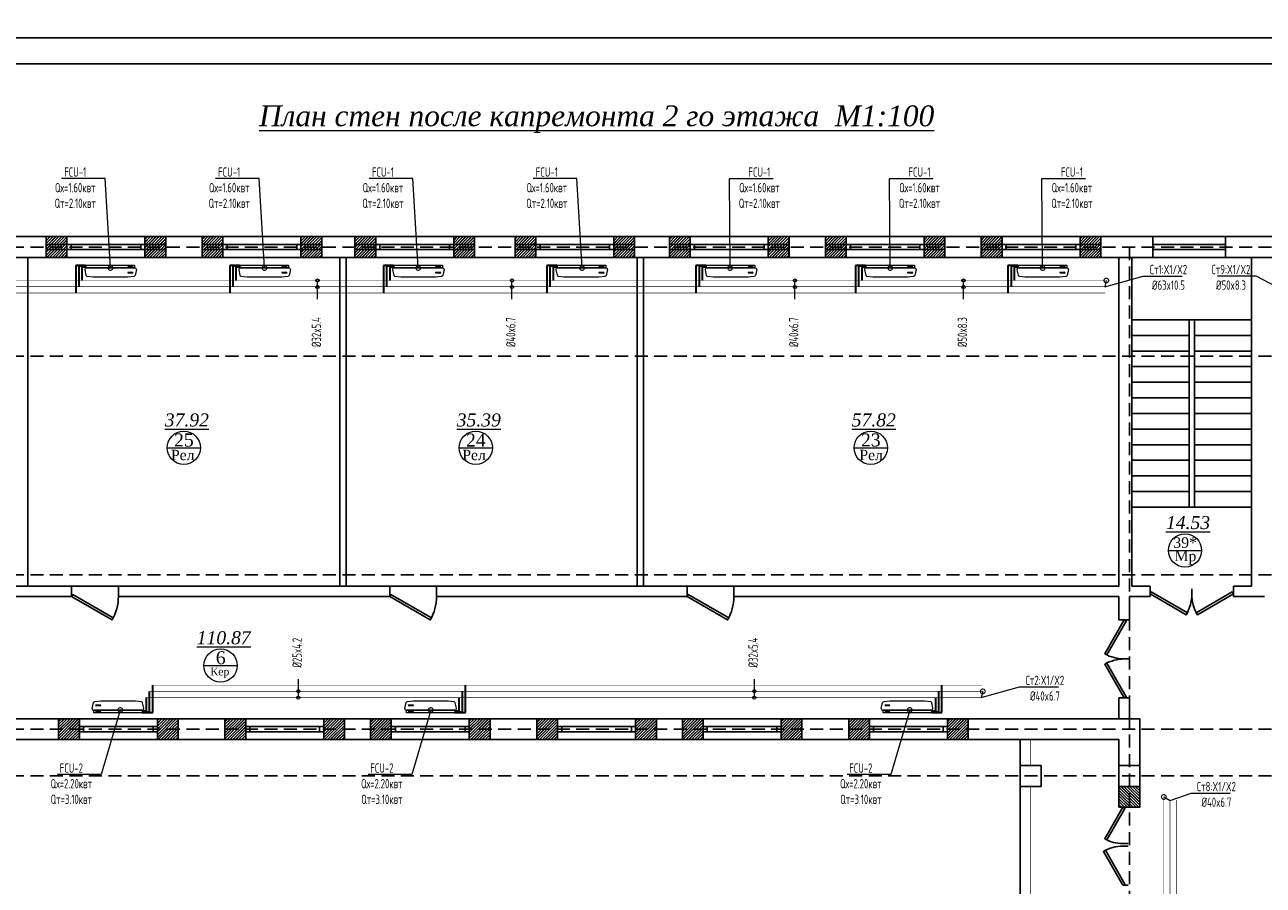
# Model space of a CAD drawing. Header units: inches. Extents: x 8001 to 766003, y -84601 to 563258.
# Tile 68 of 188: x 220162 to 243987, y 390080 to 406623. Entities that reach past the tile are written whole.
import ezdxf
from ezdxf import colors
from ezdxf.entities.mleader import LeaderData, LeaderLine
from ezdxf.math import Vec2, Vec3

# ---------------------------------------------------------------- set-up
doc = ezdxf.new("R2010")
doc.units = ezdxf.units.IN
doc.header["$MEASUREMENT"] = 0
for name, pattern in [('( Hidden )', [0.375, 0.25, -0.125]), ('CONTINOUS', [0]), ('HIDDEN', [9.525, 6.35, -3.175])]:
    doc.linetypes.add(name, pattern=pattern)
for name, color, linetype, lineweight in [('.', 7, 'Continuous', 15), ('SGM-M-100-WW-DRAIN-FLOOR', 3, 'HIDDEN', 30), ('SGM-M-400-TEXT', 140, 'CONTINOUS', 20), ('SGM-M-500-11-HI-TEXT', 11, 'CONTINOUS', 20), ('SGM-M-700-5-HVAC-WS-CWS-FCU', 32, 'CONTINOUS', 30), ('SGM-M-700-6-HVAC-WS-CWR-FCU', 141, 'HIDDEN', 30), ('sloy', 8, 'Continuous', 0), ('СТЕНЫ', 7, 'Continuous', 40), ('ФАНКОЙЛЫ', 250, 'Continuous', 25)]:
    doc.layers.add(name, color=color, linetype=linetype, lineweight=lineweight)
doc.styles.add('SGM_MKN', font='romans.shx', dxfattribs={"width": 0.65, "height": 100})
doc.styles.add('TIEMS', font='times.ttf')
pattern_1 = [(45, (1276666.25, 1731302.557), (-27.5771645, 27.5771645), []), (45, (1276668.25, 1731302.557), (-27.5771645, 27.5771645), [])]

# ---------------------------------------------------------------- blocks, each defined once
blk = doc.blocks.new('*U277')
at = {"color": 5}
for p, q in [((-30, 0), (-30, 4)), ((0, 0), (0, 4))]:
    blk.add_line(p, q, dxfattribs=at)
blk.add_lwpolyline([(0, 0), (-25.98, -15), (-26.86, -13.48), (-0.88, 1.52)], close=True, dxfattribs=at)
blk.add_arc((0, 0), 30, 180, 210, dxfattribs=at)
blk = doc.blocks.new('gggggggggggggggffffffffffgc')
at = {"layer": '.'}
h = blk.add_hatch(dxfattribs=at)
h.set_pattern_fill('JIS_LC_8', color=32, scale=5)
h.set_pattern_definition(pattern_1)
h.paths.add_polyline_path([(1969330, 2113298), (1968930, 2113298), (1968930, 2112898), (1969330, 2112898)])
h = blk.add_hatch(dxfattribs=at)
h.set_pattern_fill('JIS_LC_8', color=32, scale=5)
h.set_pattern_definition(pattern_1)
h.paths.add_polyline_path([(1970830, 2113298), (1971230, 2113298), (1971230, 2112898), (1970830, 2112898)])
for p, q in [((1968930, 2113298), (1968930, 2112898)), ((1968930, 2113298), (1968930, 2112898)), ((1971230, 2113298), (1971230, 2112898))]:
    blk.add_line(p, q)
at = {"color": 5}
for p, q in [((1969330, 2113148), (1970830, 2113148)), ((1969330, 2113048), (1970830, 2113048))]:
    blk.add_line(p, q, dxfattribs=at)
for points in [[(1969330, 2113298), (1968930, 2113298), (1968930, 2112898), (1969330, 2112898)], [(1970830, 2113298), (1971230, 2113298), (1971230, 2112898), (1970830, 2112898)]]:
    blk.add_lwpolyline(points, close=True)
at = {"color": 0}
blk.add_lwpolyline([(1969330, 2113298), (1970830, 2113298), (1970830, 2112898), (1969330, 2112898)], close=True, dxfattribs=at)
at = {"color": 5}
for points in [[(1969410, 2113148), (1969410, 2113048)], [(1970750, 2113148), (1970750, 2113048)]]:
    blk.add_lwpolyline(points, dxfattribs=at)
blk = doc.blocks.new('*U294')
at = {"color": 5}
for p, q in [((0, 0), (0, 4)), ((36, 0), (36, 4))]:
    blk.add_line(p, q, dxfattribs=at)
blk.add_lwpolyline([(0, 0), (31.18, -18), (32.05, -16.48), (0.88, 1.52)], close=True, dxfattribs=at)
blk.add_arc((0, 0), 36, 330, 0, dxfattribs=at)
blk = doc.blocks.new('*U295')
at = {"color": 5}
for p, q in [((-32, 0), (-32, 4)), ((0, 0), (0, 4))]:
    blk.add_line(p, q, dxfattribs=at)
blk.add_lwpolyline([(0, 0), (-27.71, -16), (-28.59, -14.48), (-0.88, 1.52)], close=True, dxfattribs=at)
blk.add_arc((0, 0), 32, 180, 210, dxfattribs=at)
blk = doc.blocks.new('*U300')
at = {"color": 5}
for p, q in [((0, 0), (0, -4)), ((-30, 0), (-30, -4))]:
    blk.add_line(p, q, dxfattribs=at)
blk.add_lwpolyline([(0, 0), (-25.98, 15), (-26.86, 13.48), (-0.88, -1.52)], close=True, dxfattribs=at)
blk.add_arc((0, 0), 30, 150, 180, dxfattribs=at)
blk = doc.blocks.new('*U301')
at = {"color": 5}
for p, q in [((0, 0), (0, -4)), ((-28, 0), (-28, -4))]:
    blk.add_line(p, q, dxfattribs=at)
blk.add_lwpolyline([(0, 0), (-24.25, 14), (-25.12, 12.48), (-0.88, -1.52)], close=True, dxfattribs=at)
blk.add_arc((0, 0), 28, 150, 180, dxfattribs=at)
blk = doc.blocks.new('fhgsg')
at = {"layer": '.'}
h = blk.add_hatch(dxfattribs=at)
h.set_pattern_fill('JIS_LC_8', color=32, scale=5, angle=90)
h.set_pattern_definition([(135, (600475.218, -542946.953), (-27.5771645, -27.5771645), []), (135, (600475.218, -542944.953), (-27.5771645, -27.5771645), [])])
h.paths.add_polyline_path([(218479.6, 151216.5), (218479.6, 151616.5), (218879.6, 151616.5), (218879.6, 151216.5)])
for p, q in [((173079.6, 162186.5), (228029.6, 162186.5)), ((197841.1, 161786.5), (197841.1, 162186.5)), ((200141.1, 161786.5), (200141.1, 162186.5)), ((200841.1, 161786.5), (200841.1, 162186.5)), ((203141.1, 161786.5), (203141.1, 162186.5)), ((203781.1, 161786.5), (203781.1, 162186.5)), ((206081.1, 161786.5), (206081.1, 162186.5)), ((206861.1, 161786.5), (206861.1, 162186.5)), ((209161.1, 161786.5), (209161.1, 162186.5)), ((209831.1, 161786.5), (209831.1, 162186.5)), ((212131.1, 161786.5), (212131.1, 162186.5)), ((212831.1, 161786.5), (212831.1, 162186.5)), ((215131.1, 161786.5), (215131.1, 162186.5)), ((215831.1, 161786.5), (215831.1, 162186.5)), ((218131.1, 161786.5), (218131.1, 162186.5)), ((219129.6, 161786.5), (219129.6, 162186.5)), ((220529.6, 161786.5), (220529.6, 162186.5)), ((197489.6, 161786.5), (197489.6, 155466.5)), ((203489.6, 161786.5), (203489.6, 155466.5)), ((203609.6, 161786.5), (203609.6, 155466.5)), ((209209.6, 161786.5), (209209.6, 155466.5)), ((209329.6, 161786.5), (209329.6, 155466.5)), ((218479.6, 161786.5), (218479.6, 155466.5)), ((218729.6, 161786.5), (218729.6, 155466.5)), ((219129.6, 161786.5), (221579.6, 161786.5)), ((221029.6, 161786.5), (221029.6, 155466.5)), ((218729.6, 160586.5), (221029.6, 160586.5)), ((219829.6, 160586.5), (219829.6, 156986.5)), ((219929.6, 160586.5), (219929.6, 156986.5)), ((218729.6, 160286.5), (219829.6, 160286.5)), ((219929.6, 160286.5), (221029.6, 160286.5)), ((218729.6, 159986.5), (219829.6, 159986.5)), ((219929.6, 159986.5), (221029.6, 159986.5)), ((218729.6, 159686.5), (219829.6, 159686.5)), ((219929.6, 159686.5), (221029.6, 159686.5)), ((218729.6, 159386.5), (219829.6, 159386.5)), ((219929.6, 159386.5), (221029.6, 159386.5)), ((218729.6, 159086.5), (219829.6, 159086.5)), ((219929.6, 159086.5), (221029.6, 159086.5)), ((218729.6, 158786.5), (219829.6, 158786.5)), ((219929.6, 158786.5), (221029.6, 158786.5)), ((218729.6, 158486.5), (219829.6, 158486.5)), ((219929.6, 158486.5), (221029.6, 158486.5)), ((218729.6, 158186.5), (219829.6, 158186.5)), ((219929.6, 158186.5), (221029.6, 158186.5)), ((218729.6, 157886.5), (219829.6, 157886.5)), ((219929.6, 157886.5), (221029.6, 157886.5)), ((218729.6, 157586.5), (219829.6, 157586.5)), ((219929.6, 157586.5), (221029.6, 157586.5)), ((218729.6, 157286.5), (219829.6, 157286.5)), ((219929.6, 157286.5), (221029.6, 157286.5)), ((218729.6, 156986.5), (221029.6, 156986.5)), ((198331.1, 155466.5), (198331.1, 155266.5)), ((199231.1, 155466.5), (204451.1, 155466.5)), ((199231.1, 155466.5), (199231.1, 155266.5)), ((204451.1, 155466.5), (204451.1, 155266.5)), ((205351.1, 155466.5), (210171.1, 155466.5)), ((205351.1, 155466.5), (205351.1, 155266.5)), ((210171.1, 155466.5), (210171.1, 155266.5)), ((211071.1, 155466.5), (218479.6, 155466.5)), ((211071.1, 155466.5), (211071.1, 155266.5)), ((218729.6, 155466.5), (219079.6, 155466.5)), ((219079.6, 155466.5), (219079.6, 155266.5)), ((220679.6, 155466.5), (221029.6, 155466.5)), ((220679.6, 155466.5), (220679.6, 155266.5)), ((193211.1, 155266.5), (198331.1, 155266.5)), ((199231.1, 155266.5), (201779.6, 155266.5)), ((199231.1, 155266.5), (204451.1, 155266.5)), ((205351.1, 155266.5), (210171.1, 155266.5)), ((211071.1, 155266.5), (218479.6, 155266.5)), ((218479.6, 155266.5), (218479.6, 154816.5)), ((218679.6, 155266.5), (219079.6, 155266.5)), ((218679.6, 155266.5), (218679.6, 154816.5)), ((220679.6, 155266.5), (221279.6, 155266.5)), ((218479.6, 154816.5), (218679.6, 154816.5)), ((218479.6, 153316.5), (218479.6, 152916.5)), ((218479.6, 153316.5), (218679.6, 153316.5)), ((218679.6, 153316.5), (218679.6, 152916.5)), ((189969.6, 152916.5), (218879.6, 152916.5)), ((218879.6, 152916.5), (218879.6, 151616.5)), ((194499.6, 152516.5), (218479.6, 152516.5)), ((216579.6, 152516.5), (216579.6, 126916.5)), ((218479.6, 152516.5), (218479.6, 151616.5)), ((218479.6, 151616.5), (218879.6, 151616.5))]:
    blk.add_line(p, q)
at = {"color": 5}
for p, q in [((200141.1, 162036.5), (197841.1, 162036.5)), ((200841.1, 162036.5), (203141.1, 162036.5)), ((206081.1, 162036.5), (203781.1, 162036.5)), ((206861.1, 162036.5), (209161.1, 162036.5)), ((209831.1, 162036.5), (212131.1, 162036.5)), ((212831.1, 162036.5), (215131.1, 162036.5)), ((215831.1, 162036.5), (218131.1, 162036.5)), ((219129.6, 162036.5), (220529.6, 162036.5)), ((200141.1, 161936.5), (197841.1, 161936.5)), ((200841.1, 161936.5), (203141.1, 161936.5)), ((206081.1, 161936.5), (203781.1, 161936.5)), ((206861.1, 161936.5), (209161.1, 161936.5)), ((209831.1, 161936.5), (212131.1, 161936.5)), ((212831.1, 161936.5), (215131.1, 161936.5)), ((215831.1, 161936.5), (218131.1, 161936.5)), ((219129.6, 161936.5), (220529.6, 161936.5))]:
    blk.add_line(p, q, dxfattribs=at)
at = {"color": 1, "linetype": '( Hidden )', "ltscale": 1000}
for p, q in [((169789.1, 161986.5), (227829.6, 161986.5)), ((218679.6, 161986.5), (218679.6, 111324.1)), ((169789.1, 159886.5), (247209.6, 159886.5)), ((169789.1, 155686.5), (247009.6, 155686.5)), ((169789.1, 152716.5), (247209.6, 152716.5)), ((169789.1, 151816.5), (247209.6, 151816.5))]:
    blk.add_line(p, q, dxfattribs=at)
at = {"lineweight": 0, "ltscale": 100}
for p, q in [((200168.8, 158126.8), (200808.8, 158126.8)), ((205784.6, 158126.8), (206424.6, 158126.8)), ((213383.4, 158126.8), (214023.4, 158126.8)), ((219429.3, 156153.9), (220069.3, 156153.9)), ((200877.2, 153940.4), (201517.2, 153940.4))]:
    blk.add_line(p, q, dxfattribs=at)
for points in [[(173479.6, 161786.5), (219129.6, 161786.5)], [(198331.1, 155466.5), (193211.1, 155466.5)], [(218879.6, 151616.5), (218479.6, 151616.5)]]:
    blk.add_lwpolyline(points)
at = {"color": 0}
for points in [[(197489.6, 161786.5), (203489.6, 161786.5), (203489.6, 155466.5), (197489.6, 155466.5)], [(203609.6, 161786.5), (209209.6, 161786.5), (209209.6, 155466.5), (203609.6, 155466.5)], [(209329.6, 155466.5), (218479.6, 155466.5), (218479.6, 161786.5), (209329.6, 161786.5)]]:
    blk.add_lwpolyline(points, close=True, dxfattribs=at)
at = {"color": 5, "const_width": 10}
for points in [[(216779.6, 152016.5), (216779.6, 152516.5)], [(216779.6, 146016.5), (216779.6, 151616.5)]]:
    blk.add_lwpolyline(points, dxfattribs=at)
for points in [[(216579.6, 152016.5), (216979.6, 152016.5), (216979.6, 151616.5), (216579.6, 151616.5)], [(218479.6, 152016.5), (218879.6, 152016.5), (218879.6, 151616.5), (218479.6, 151616.5)], [(218479.6, 151216.5), (218479.6, 151616.5), (218879.6, 151616.5), (218879.6, 151216.5)]]:
    blk.add_lwpolyline(points, close=True)
at = {"layer": 'СТЕНЫ', "color": 0, "linetype": 'ByBlock', "lineweight": 0, "ltscale": 100}
for centre in [(200488.8, 158126.8), (206104.6, 158126.8), (213703.4, 158126.8), (219749.3, 156153.9), (201197.2, 153940.4)]:
    blk.add_circle(centre, 320, dxfattribs=at)
at = {"color": 0}
for p in [(-1771088.6, -1951111.7), (-1768088.6, -1951111.7), (-1765148.6, -1951111.7), (-1762068.6, -1951111.7), (-1759098.6, -1951111.7), (-1756098.6, -1951111.7), (-1753098.6, -1951111.7), (-1770850.2, -1960381.7), (-1767650.2, -1960381.7), (-1764850.2, -1960381.7), (-1761650.2, -1960381.7), (-1758850.2, -1960381.7), (-1755650.2, -1960381.7)]:
    blk.add_blockref('gggggggggggggggffffffffffgc', p, dxfattribs=at)
at = {"color": 5, "yscale": 25, "zscale": 25}
for name, p, xscale in [('*U294', (198331.1, 155266.5), 25), ('*U294', (204451.1, 155266.5), 25), ('*U294', (210171.1, 155266.5), 25), ('*U295', (219079.6, 155316.5), -25), ('*U295', (220679.6, 155316.5), 25)]:
    blk.add_blockref(name, p, dxfattribs=dict(at, xscale=xscale))
for name, p, xscale, rotation in [('*U277', (218579.6, 154816.5), -25, 270), ('*U277', (218579.6, 153316.5), 25, 270), ('*U301', (218554.6, 151216.5), 25, 89.99999999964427), ('*U300', (218554.6, 149716.5), -25, 90)]:
    blk.add_blockref(name, p, dxfattribs=dict(at, xscale=xscale, rotation=rotation))
at = {"lineweight": 0, "ltscale": 100, "attachment_point": 5, "style": 'TIEMS'}
for s, insert, char_height in [('\\A1;{\\fTimes New Roman|b0|i1|c204|p18;\\L37.92}', (200547.9, 158659), 250), ('\\A1;{\\fTimes New Roman|b0|i1|c204|p18;\\L57.82}', (213762.5, 158659), 250), ('\\A1;25', (200490.9, 158275), 250), ('\\A1;24', (206106.8, 158275), 250), ('\\A1;23', (213705.6, 158275), 250), ('\\A1;{\\fTimes New Roman|b0|i1|c204|p18;\\L14.53}', (219808.4, 156686.1), 250), ('\\A1;39*', (219751.5, 156302.1), 200), ('\\A1;6', (201199.4, 154088.6), 250)]:
    blk.add_mtext(s, dxfattribs=dict(at, insert=insert, char_height=char_height))
for s, insert, char_height, width in [('\\A1;{\\fTimes New Roman|b0|i1|c204|p18;\\L35.39}', (206163.7, 158659), 250, 771.629), ('\\A1;Рел', (200468.7, 157987.4), 200, 1156.471), ('\\A1;Рел', (206072.9, 157987.4), 200, 1156.471), ('\\A1;Рел', (213711.9, 157987.4), 200, 1156.471), ('\\A1;Мр', (219757.8, 156014.5), 200, 1156.471), ('\\A1;{\\fTimes New Roman|b0|i1|c204|p18;\\L110.87}', (201256.3, 154472.6), 250, 771.629), ('\\A1;Кер', (201182.8, 153801), 150, 1156.471)]:
    blk.add_mtext(s, dxfattribs=dict(at, insert=insert, char_height=char_height, width=width))
blk = doc.blocks.new('A$C177E1FB8')
at = {"layer": 'sloy'}
for p, q in [((0, 30, -97), (0, 960, -97)), ((0, 960, -97), (55, 960, -97)), ((55, 960, -97), (55, 30, -97)), ((55, 829, -57), (55, 960, -57)), ((85, 995, -57), (199, 969, -57)), ((26, 897, -487), (26, 929, -487)), ((37, 929, -127), (28, 909, -127)), ((28, 909, -127), (34, 909, -127)), ((34, 909, -127), (34, 829, -127)), ((34, 829, -127), (40, 829, -127)), ((46, 909, -127), (37, 929, -127)), ((37, 829, -127), (37, 879, -127)), ((40, 829, -127), (40, 909, -127)), ((40, 909, -127), (46, 909, -127)), ((55, 161, -57), (55, 829, -57)), ((145, 929, -327), (136, 909, -327)), ((136, 909, -327), (142, 909, -327)), ((142, 909, -327), (142, 829, -327)), ((142, 829, -327), (148, 829, -327)), ((154, 909, -327), (145, 929, -327)), ((145, 829, -327), (145, 879, -327)), ((148, 829, -327), (148, 909, -327)), ((148, 909, -327), (154, 909, -327)), ((225, 829, -57), (213, 948, -57)), ((225, 161, -57), (225, 829, -57)), ((55, 30, -97), (0, 30, -97)), ((5, 22, -97), (4, 21, -97)), ((4, 17, -97), (4, 21, -97)), ((5, 24, -97), (5, 24, -97)), ((5, 24, -97), (9, 24, -97)), ((5, 24, -97), (9, 24, -97)), ((5, 24, -97), (5, 23, -97)), ((5, 23, -97), (5, 22, -97)), ((5, 22, -97), (9, 22, -97)), ((10, 22, -97), (5, 22, -97)), ((5, 22, -97), (9, 22, -97)), ((5, 22, -97), (5, 22, -97)), ((5, 22, -97), (5, 22, -97)), ((10, 16, -97), (5, 16, -97)), ((6, 30, -97), (6, 24, -97)), ((9, 30, -97), (9, 24, -97)), ((9, 24, -97), (9, 24, -97)), ((9, 24, -97), (10, 23, -97)), ((9, 22, -97), (9, 22, -97)), ((9, 22, -97), (10, 22, -97)), ((10, 23, -97), (10, 22, -97)), ((10, 22, -97), (10, 21, -97)), ((10, 17, -97), (10, 21, -97)), ((18, 20, -97), (18, 21, -97)), ((26, 21, -97), (18, 21, -97)), ((18, 20, -97), (18, 17, -97)), ((18, 17, -97), (18, 16, -97)), ((19, 24, -97), (20, 24, -97)), ((19, 24, -97), (19, 22, -97)), ((20, 22, -97), (19, 22, -97)), ((19, 21, -97), (25, 21, -97)), ((19, 21, -97), (19, 21, -97)), ((19, 21, -97), (25, 21, -97)), ((20, 24, -97), (25, 24, -97)), ((20, 22, -97), (25, 22, -97)), ((20, 22, -97), (20, 21, -97)), ((20, 14, -97), (20, 15, -97)), ((25, 14, -97), (20, 14, -97)), ((21, 24, -97), (21, 30, -97)), ((24, 24, -97), (24, 30, -97)), ((24, 22, -97), (24, 21, -97)), ((24, 22, -97), (24, 21, -97)), ((25, 24, -97), (25, 24, -97)), ((25, 24, -97), (25, 22, -97)), ((25, 22, -97), (25, 22, -97)), ((25, 21, -97), (25, 21, -97)), ((25, 14, -97), (25, 15, -97)), ((26, 20, -97), (26, 21, -97)), ((26, 20, -97), (26, 17, -97)), ((26, 17, -97), (26, 16, -97)), ((38, 20, -97), (38, 21, -97)), ((46, 21, -97), (38, 21, -97)), ((38, 20, -97), (38, 17, -97)), ((38, 17, -97), (38, 16, -97)), ((39, 24, -97), (40, 24, -97)), ((39, 24, -97), (39, 22, -97)), ((40, 22, -97), (39, 22, -97)), ((39, 21, -97), (45, 21, -97)), ((39, 21, -97), (39, 21, -97)), ((39, 21, -97), (45, 21, -97)), ((40, 24, -97), (45, 24, -97)), ((40, 22, -97), (45, 22, -97)), ((40, 22, -97), (40, 21, -97)), ((40, 14, -97), (40, 15, -97)), ((45, 14, -97), (40, 14, -97)), ((41, 24, -97), (41, 30, -97)), ((44, 24, -97), (44, 30, -97)), ((44, 22, -97), (44, 21, -97)), ((44, 22, -97), (44, 21, -97)), ((45, 24, -97), (45, 24, -97)), ((45, 24, -97), (45, 22, -97)), ((45, 22, -97), (45, 22, -97)), ((45, 21, -97), (45, 21, -97)), ((45, 14, -97), (45, 15, -97)), ((46, 20, -97), (46, 21, -97)), ((46, 20, -97), (46, 17, -97)), ((46, 17, -97), (46, 16, -97)), ((55, 30, -57), (55, 161, -57)), ((90, 0, -57), (195, 24, -57)), ((213, 42, -57), (225, 161, -57))]:
    blk.add_line(p, q, dxfattribs=at)
for centre, radius, start, end in [((3, 16, -97), 2.03, 356.7744, 31.9602), ((12, 16, -97), 2.03, 148.0398, 183.2256), ((16, 14, -97), 3.39, 15.4472, 50.0272), ((20, 22, -97), 0.204, 0, 90), ((20, 21, -97), 0.204, 270, 0), ((25, 22, -97), 0.204, 90, 180), ((25, 21, -97), 0.204, 180, 270), ((28, 14, -97), 3.39, 129.9728, 164.5528), ((36, 14, -97), 3.39, 15.4472, 50.0272), ((40, 22, -97), 0.204, 0, 90), ((40, 21, -97), 0.204, 270, 0), ((45, 22, -97), 0.204, 90, 180), ((45, 21, -97), 0.204, 180, 270), ((48, 14, -97), 3.39, 129.9728, 164.5528)]:
    blk.add_arc(centre, radius, start, end, dxfattribs=at)
for centre, major_axis, end_param in [((85, 965, -57), (0, 30), 1.745329), ((184, 943, -57), (29.5, 5.2), 0.872665), ((85, 30, -57), (-30, 0), 1.745329), ((185, 52, -57), (10.3, -28.2), 0.872665)]:
    blk.add_ellipse(centre, major_axis=major_axis, ratio=1, start_param=0, end_param=end_param, dxfattribs=at)
blk = doc.blocks.new('_DotSmall')
at = {"color": 0, "linetype": 'ByBlock', "const_width": 0.5}
blk.add_lwpolyline([(-0.0625, 0, 1), (0.0625, 0, 1)], format="xyb", close=True, dxfattribs=at)

msp = doc.modelspace()

# ---------------------------------------------------------------- linework, layer by layer
msp.add_lwpolyline([(189105.77, 475772.808), (289105.77, 475772.808), (289105.77, 406372.808), (189105.77, 406372.808)], close=True)

# ---------------------------------------------------------------- block references
at = {"color": 25}
msp.add_blockref('fhgsg', (22732.416, 240363.103), dxfattribs=at)

# ---------------------------------------------------------------- texts
at = {"layer": 'СТЕНЫ', "color": 0, "lineweight": 13, "ltscale": 100, "insert": (231087.875, 404807.447), "char_height": 400, "width": 16289.20844, "attachment_point": 5, "style": 'TIEMS'}
msp.add_mtext('\\A1;{\\fTimes New Roman|b0|i1|c204|p18;\\L План стен после капремонта 2 го этажа  М1:100 }', dxfattribs=at)

# ---------------------------------------------------------------- next in the draw order: linework, layer by layer
for points in [[(189105.77, 406372.808), (289105.77, 406372.808), (289105.77, 336972.808), (189105.77, 336972.808)], [(191105.77, 405872.808), (288605.77, 405872.808), (288605.77, 337472.808), (191105.77, 337472.808)]]:
    msp.add_lwpolyline(points, close=True)
at = {"color": 4, "const_width": 10}
msp.add_lwpolyline([(240952.167, 401705.561), (202965.054, 401705.561)], dxfattribs=at)
at = {"color": 3, "const_width": 10}
msp.add_lwpolyline([(240952.25, 401465.561), (202845.054, 401465.561)], dxfattribs=at)
at = {"color": 25, "const_width": 10}
msp.add_lwpolyline([(240939.262, 401586.842), (202905.054, 401586.842)], dxfattribs=at)
at = {"color": 3, "const_width": 10, "elevation": -40}
for points in [[(238574.378, 393927.249), (222624.6, 393927.249)], [(242314.583, 391716.501), (242314.583, 373405.976)]]:
    msp.add_lwpolyline(points, dxfattribs=at)
at = {"color": 4, "const_width": 10, "elevation": -40}
for points in [[(238558.216, 393687.249), (222504.6, 393687.249)], [(242074.583, 373285.976), (242074.583, 391778.351)]]:
    msp.add_lwpolyline(points, dxfattribs=at)
at = {"color": 25, "const_width": 10, "elevation": -40}
for points in [[(222564.6, 393805.968), (238582.052, 393805.968)], [(242193.302, 373345.976), (242193.302, 391708.438)]]:
    msp.add_lwpolyline(points, dxfattribs=at)
at = {"layer": 'SGM-M-100-WW-DRAIN-FLOOR', "linetype": 'ByBlock', "ltscale": 500}
for p, q in [((221332.007, 401994.691), (221142.546, 401994.691)), ((221142.546, 401994.691), (221142.546, 401465.561)), ((224294.135, 401994.691), (224104.675, 401994.691)), ((224104.675, 401994.691), (224104.675, 401465.561)), ((227251.858, 401994.691), (227062.397, 401994.691)), ((227062.397, 401994.691), (227062.397, 401465.561)), ((230395.015, 401994.691), (230205.555, 401994.691)), ((230205.555, 401994.691), (230205.555, 401465.561)), ((233264.125, 401994.691), (233074.664, 401994.691)), ((233074.664, 401994.691), (233074.664, 401465.561)), ((236332.065, 401994.691), (236142.604, 401994.691)), ((236142.604, 401994.691), (236142.604, 401465.561)), ((239264.125, 401994.691), (239074.664, 401994.691)), ((239074.664, 401994.691), (239074.664, 401465.561)), ((222624.6, 393398.119, -40), (222624.6, 393927.249, -40)), ((228640.321, 393398.119, -40), (228640.321, 393927.249, -40)), ((237806.431, 393398.119, -40), (237806.431, 393927.249, -40)), ((222435.139, 393398.119, -40), (222624.6, 393398.119, -40)), ((228450.861, 393398.119, -40), (228640.321, 393398.119, -40)), ((237616.97, 393398.119, -40), (237806.431, 393398.119, -40))]:
    msp.add_line(p, q, dxfattribs=at)
at = {"layer": 'SGM-M-500-11-HI-TEXT', "color": 5, "ltscale": 30}
for p, q in [((225794.035, 401349.247), (225794.035, 401705.561)), ((229534.68, 401349.247), (229534.68, 401705.561)), ((234977.175, 401349.247), (234977.175, 401705.561)), ((238220.884, 401349.247), (238220.884, 401705.561)), ((225423.771, 394043.562, -40), (225423.771, 393687.249, -40)), ((234196.153, 394043.562, -40), (234196.153, 393687.249, -40))]:
    msp.add_line(p, q, dxfattribs=at)
for centre in [(225794.035, 401705.561), (229534.68, 401705.561), (234977.175, 401705.561), (238220.884, 401705.561), (225794.035, 401581.159), (229534.68, 401581.159), (234977.175, 401581.159), (238220.884, 401581.159), (225423.771, 393811.65, -40), (234196.153, 393811.65, -40), (225423.771, 393687.249, -40), (234196.153, 393687.249, -40)]:
    msp.add_circle(centre, 30, dxfattribs=at)
at = {"layer": 'SGM-M-700-5-HVAC-WS-CWS-FCU', "ltscale": 500}
for p, q in [((221330.219, 401979.686), (221202.546, 401979.686)), ((221202.546, 401979.686), (221202.546, 401586.842)), ((224292.347, 401979.686), (224164.675, 401979.686)), ((224164.675, 401979.686), (224164.675, 401586.842)), ((227250.07, 401979.686), (227122.397, 401979.686)), ((227122.397, 401979.686), (227122.397, 401586.842)), ((230393.228, 401979.686), (230265.555, 401979.686)), ((230265.555, 401979.686), (230265.555, 401586.842)), ((233262.337, 401979.686), (233134.664, 401979.686)), ((233134.664, 401979.686), (233134.664, 401586.842)), ((236330.277, 401979.686), (236202.604, 401979.686)), ((236202.604, 401979.686), (236202.604, 401586.842)), ((239262.337, 401979.686), (239134.664, 401979.686)), ((239134.664, 401979.686), (239134.664, 401586.842)), ((222564.6, 393413.123, -40), (222564.6, 393805.968, -40)), ((228580.321, 393413.123, -40), (228580.321, 393805.968, -40)), ((237746.431, 393413.123, -40), (237746.431, 393805.968, -40)), ((222436.927, 393413.123, -40), (222564.6, 393413.123, -40)), ((228452.648, 393413.123, -40), (228580.321, 393413.123, -40)), ((237618.758, 393413.123, -40), (237746.431, 393413.123, -40))]:
    msp.add_line(p, q, dxfattribs=at)
at = {"layer": 'SGM-M-700-6-HVAC-WS-CWR-FCU', "ltscale": 500}
for p, q in [((221330.219, 401959.682), (221262.546, 401959.682)), ((221262.546, 401959.682), (221262.546, 401705.561)), ((224292.347, 401959.682), (224224.675, 401959.682)), ((224224.675, 401959.682), (224224.675, 401705.561)), ((227250.07, 401959.682), (227182.397, 401959.682)), ((227182.397, 401959.682), (227182.397, 401705.561)), ((230393.228, 401959.682), (230325.555, 401959.682)), ((230325.555, 401959.682), (230325.555, 401705.561)), ((233262.337, 401959.682), (233194.664, 401959.682)), ((233194.664, 401959.682), (233194.664, 401705.561)), ((236330.277, 401959.682), (236262.604, 401959.682)), ((236262.604, 401959.682), (236262.604, 401705.561)), ((239262.337, 401959.682), (239194.664, 401959.682)), ((239194.664, 401959.682), (239194.664, 401705.561)), ((222504.6, 393433.127, -40), (222504.6, 393687.249, -40)), ((228520.321, 393433.127, -40), (228520.321, 393687.249, -40)), ((237686.431, 393433.127, -40), (237686.431, 393687.249, -40)), ((222436.927, 393433.127, -40), (222504.6, 393433.127, -40)), ((228452.648, 393433.127, -40), (228520.321, 393433.127, -40)), ((237618.758, 393433.127, -40), (237686.431, 393433.127, -40))]:
    msp.add_line(p, q, dxfattribs=at)

# ---------------------------------------------------------------- next in the draw order: block references
at = {"layer": 'ФАНКОЙЛЫ', "color": 3}
for p, rotation in [((221315.771, 402001.838, 96.62), 270), ((224277.9, 402001.838, 96.62), 270), ((227235.622, 402001.838, 96.62), 270), ((230378.78, 402001.838, 96.62), 270), ((233247.889, 402001.838, 96.62), 270), ((236315.829, 402001.838, 96.62), 270), ((239247.889, 402001.838, 96.62), 270), ((222451.374, 393390.972, 56.62), 90.00000000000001), ((228467.096, 393390.972, 56.62), 90.00000000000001), ((237633.206, 393390.972, 56.62), 90.00000000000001)]:
    msp.add_blockref('A$C177E1FB8', p, dxfattribs=dict(at, rotation=rotation))

# ---------------------------------------------------------------- next in the draw order: texts
at = {"layer": 'SGM-M-500-11-HI-TEXT', "color": 5, "ltscale": 30, "style": 'SGM_MKN', "width": 0.65}
for s, p in [('%%C32x5.4', (225861.126, 400425.893)), ('%%C40x6.7', (229601.771, 400425.893)), ('%%C40x6.7', (235044.266, 400425.893)), ('%%C50x8.3', (238287.975, 400425.893)), ('%%C25x4.2', (225490.862, 394264.916, -40)), ('%%C32x5.4', (234263.244, 394264.916, -40))]:
    msp.add_text(s, height=180, rotation=90, dxfattribs=at).set_placement(p)

# ---------------------------------------------------------------- next in the draw order: leaders
at = {"layer": 'SGM-M-400-TEXT', "color": 18, "ltscale": 30, "true_color": 0x000000}
ml = msp.add_multileader_mtext('Standard', dxfattribs=at)
ml.set_content('\\A1;{\\C256;\\c0;FCU-1\\PQх=1.60квт\\PQт=2.10квт}', color=5, style='SGM_MKN')
ml.set_leader_properties(lineweight=18)
ml.set_arrow_properties(name='DOTSMALL')
ml.build(insert=Vec2(0, 0))
ml.multileader.update_dxf_attribs({"text_left_attachment_type": 6, "text_right_attachment_type": 6, "dogleg_length": 0, "arrow_head_size": 180})
ctx = ml.context
ctx.base_point, ctx.char_height, ctx.arrow_head_size, ctx.plane_origin = Vec3(220556.034, 403665.012), 180, 180, Vec3(327353.872, 546705.4)
ctx.left_attachment, ctx.right_attachment, ctx.text_align_type = 6, 6, 1
notes = []
notes.append((ctx, [(1, (1, 1, 0), (221707.748, 403665.012), (-1, 0), 0, [(0, [(221810.765, 401946.836)], 0, [])])]))
ctx.mtext.insert, ctx.mtext.width, ctx.mtext.defined_height, ctx.mtext.alignment, ctx.mtext.flow_direction = Vec3(221131.891, 403881.012), 830.20237, 239.92, 2, 5
ml = msp.add_multileader_mtext('Standard', dxfattribs=at)
ml.set_content('\\A1;{\\C256;\\c0;FCU-1\\PQх=1.60квт\\PQт=2.10квт}', color=5, style='SGM_MKN')
ml.set_leader_properties(lineweight=18)
ml.set_arrow_properties(name='DOTSMALL')
ml.build(insert=Vec2(0, 0))
ml.multileader.update_dxf_attribs({"text_left_attachment_type": 6, "text_right_attachment_type": 6, "dogleg_length": 0, "arrow_head_size": 180})
ctx = ml.context
ctx.base_point, ctx.char_height, ctx.arrow_head_size, ctx.plane_origin = Vec3(223518.163, 403665.012), 180, 180, Vec3(330316.001, 546705.4)
ctx.left_attachment, ctx.right_attachment, ctx.text_align_type = 6, 6, 1
notes.append((ctx, [(1, (1, 1, 0), (224669.877, 403665.012), (-1, 0), 0, [(0, [(224772.894, 401946.836)], 0, [])])]))
ctx.mtext.insert, ctx.mtext.width, ctx.mtext.defined_height, ctx.mtext.alignment, ctx.mtext.flow_direction = Vec3(224094.02, 403881.012), 830.20237, 239.92, 2, 5
ml = msp.add_multileader_mtext('Standard', dxfattribs=at)
ml.set_content('\\A1;{\\C256;\\c0;FCU-1\\PQх=1.60квт\\PQт=2.10квт}', color=5, style='SGM_MKN')
ml.set_leader_properties(lineweight=18)
ml.set_arrow_properties(name='DOTSMALL')
ml.build(insert=Vec2(0, 0))
ml.multileader.update_dxf_attribs({"text_left_attachment_type": 6, "text_right_attachment_type": 6, "dogleg_length": 0, "arrow_head_size": 180})
ctx = ml.context
ctx.base_point, ctx.char_height, ctx.arrow_head_size, ctx.plane_origin = Vec3(226475.885, 403665.012), 180, 180, Vec3(333273.723, 546705.4)
ctx.left_attachment, ctx.right_attachment, ctx.text_align_type = 6, 6, 1
notes.append((ctx, [(1, (1, 1, 0), (227627.6, 403665.012), (-1, 0), 0, [(0, [(227730.616, 401946.836)], 0, [])])]))
ctx.mtext.insert, ctx.mtext.width, ctx.mtext.defined_height, ctx.mtext.alignment, ctx.mtext.flow_direction = Vec3(227051.743, 403881.012), 830.20237, 239.92, 2, 5
ml = msp.add_multileader_mtext('Standard', dxfattribs=at)
ml.set_content('\\A1;{\\C256;\\c0;FCU-1\\PQх=1.60квт\\PQт=2.10квт}', color=5, style='SGM_MKN')
ml.set_leader_properties(lineweight=18)
ml.set_arrow_properties(name='DOTSMALL')
ml.build(insert=Vec2(0, 0))
ml.multileader.update_dxf_attribs({"text_left_attachment_type": 6, "text_right_attachment_type": 6, "dogleg_length": 0, "arrow_head_size": 180})
ctx = ml.context
ctx.base_point, ctx.char_height, ctx.arrow_head_size, ctx.plane_origin = Vec3(229628.199, 403665.012), 180, 180, Vec3(336426.037, 546705.4)
ctx.left_attachment, ctx.right_attachment, ctx.text_align_type = 6, 6, 1
notes.append((ctx, [(1, (1, 1, 0), (230779.913, 403665.012), (-1, 0), 0, [(0, [(230882.93, 401946.836)], 0, [])])]))
ctx.mtext.insert, ctx.mtext.width, ctx.mtext.defined_height, ctx.mtext.alignment, ctx.mtext.flow_direction = Vec3(230204.056, 403881.012), 830.20237, 239.92, 2, 5
ml = msp.add_multileader_mtext('Standard', dxfattribs=at)
ml.set_content('\\A1;{\\C256;\\c0;FCU-1\\PQх=1.60квт\\PQт=2.10квт}', color=5, style='SGM_MKN')
ml.set_leader_properties(lineweight=18)
ml.set_arrow_properties(name='DOTSMALL')
ml.build(insert=Vec2(0, 0))
ml.multileader.update_dxf_attribs({"text_left_attachment_type": 6, "text_right_attachment_type": 6, "dogleg_length": 0, "arrow_head_size": 180})
ctx = ml.context
ctx.base_point, ctx.char_height, ctx.arrow_head_size, ctx.plane_origin = Vec3(233717.726, 403665.012), 180, 180, Vec3(340515.564, 546705.4)
ctx.left_attachment, ctx.right_attachment, ctx.text_align_type = 6, 6, 1
notes.append((ctx, [(0, (1, 1, 0), (233717.726, 403665.012), (1, 0), 0, [(0, [(233730.81, 401946.836)], 0, [])])]))
ctx.mtext.insert, ctx.mtext.width, ctx.mtext.defined_height, ctx.mtext.alignment, ctx.mtext.flow_direction = Vec3(234293.583, 403881.012), 830.20237, 239.92, 2, 5
ml = msp.add_multileader_mtext('Standard', dxfattribs=at)
ml.set_content('\\A1;{\\C256;\\c0;FCU-1\\PQх=1.60квт\\PQт=2.10квт}', color=5, style='SGM_MKN')
ml.set_leader_properties(lineweight=18)
ml.set_arrow_properties(name='DOTSMALL')
ml.build(insert=Vec2(0, 0))
ml.multileader.update_dxf_attribs({"text_left_attachment_type": 6, "text_right_attachment_type": 6, "dogleg_length": 0, "arrow_head_size": 180})
ctx = ml.context
ctx.base_point, ctx.char_height, ctx.arrow_head_size, ctx.plane_origin = Vec3(236797.739, 403665.012), 180, 180, Vec3(343595.576, 546705.4)
ctx.left_attachment, ctx.right_attachment, ctx.text_align_type = 6, 6, 1
notes.append((ctx, [(0, (1, 1, 0), (236797.739, 403665.012), (1, 0), 0, [(0, [(236810.823, 401946.836)], 0, [])])]))
ctx.mtext.insert, ctx.mtext.width, ctx.mtext.defined_height, ctx.mtext.alignment, ctx.mtext.flow_direction = Vec3(237373.596, 403881.012), 830.20237, 239.92, 2, 5
ml = msp.add_multileader_mtext('Standard', dxfattribs=at)
ml.set_content('\\A1;{\\C256;\\c0;FCU-1\\PQх=1.60квт\\PQт=2.10квт}', color=5, style='SGM_MKN')
ml.set_leader_properties(lineweight=18)
ml.set_arrow_properties(name='DOTSMALL')
ml.build(insert=Vec2(0, 0))
ml.multileader.update_dxf_attribs({"text_left_attachment_type": 6, "text_right_attachment_type": 6, "dogleg_length": 0, "arrow_head_size": 180})
ctx = ml.context
ctx.base_point, ctx.char_height, ctx.arrow_head_size, ctx.plane_origin = Vec3(239729.799, 403665.012), 180, 180, Vec3(346527.637, 546705.4)
ctx.left_attachment, ctx.right_attachment, ctx.text_align_type = 6, 6, 1
notes.append((ctx, [(0, (1, 1, 0), (239729.799, 403665.012), (1, 0), 0, [(0, [(239742.883, 401946.836)], 0, [])])]))
ctx.mtext.insert, ctx.mtext.width, ctx.mtext.defined_height, ctx.mtext.alignment, ctx.mtext.flow_direction = Vec3(240305.656, 403881.012), 830.20237, 239.92, 2, 5
at = {"layer": 'SGM-M-400-TEXT', "color": 5, "ltscale": 30}
ml = msp.add_multileader_mtext('Standard', dxfattribs=at)
ml.set_content('\\A1;Ст1:X1/X2\\PØ63x10.5', color=5, style='SGM_MKN')
ml.set_leader_properties(lineweight=18)
ml.set_arrow_properties(name='DOTSMALL')
ml.build(insert=Vec2(0, 0))
ml.multileader.update_dxf_attribs({"text_left_attachment_type": 6, "text_right_attachment_type": 6, "dogleg_length": 0, "arrow_head_size": 180})
ctx = ml.context
ctx.base_point, ctx.char_height, ctx.arrow_head_size, ctx.plane_origin = Vec3(241676.84, 401791.655), 180, 180, Vec3(133884.538, 536157.818)
ctx.left_attachment, ctx.right_attachment, ctx.text_align_type = 6, 6, 1
notes.append((ctx, [(0, (1, 1, 0), (241676.84, 401791.655), (1, 0), 0, [(3, [(240968.011, 401705.561), (240939.136, 401586.842)], 0, [])])]))
ctx.mtext.insert, ctx.mtext.width, ctx.mtext.alignment, ctx.mtext.flow_direction = Vec3(242163.555, 402007.655), 1466.7327, 2, 5
ml = msp.add_multileader_mtext('Standard', dxfattribs=at)
ml.set_content('\\A1;Ст9:X1/X2\\PØ50x8.3', color=5, style='SGM_MKN')
ml.set_leader_properties(lineweight=18)
ml.set_arrow_properties(name='DOTSMALL')
ml.build(insert=Vec2(0, 0))
ml.multileader.update_dxf_attribs({"text_left_attachment_type": 6, "text_right_attachment_type": 6, "dogleg_length": 0, "arrow_head_size": 180})
ctx = ml.context
ctx.base_point, ctx.char_height, ctx.arrow_head_size, ctx.plane_origin = Vec3(242880.062, 401791.655), 180, 180, Vec3(351483.261, 536157.818)
ctx.left_attachment, ctx.right_attachment, ctx.text_align_type = 6, 6, 1
notes.append((ctx, [(1, (1, 1, 0), (243853.491, 401791.655), (-1, 0), 0, [(3, [(244214.348, 401705.561), (244243.223, 401586.842)], 0, [])])]))
ctx.mtext.insert, ctx.mtext.width, ctx.mtext.alignment, ctx.mtext.flow_direction = Vec3(243366.776, 402007.655), 1466.7327, 2, 5
ml = msp.add_multileader_mtext('Standard', dxfattribs=at)
ml.set_content('\\A1;Ст2:X1/X2\\PØ40x6.7', color=5, style='SGM_MKN')
ml.set_leader_properties(lineweight=18)
ml.set_arrow_properties(name='DOTSMALL')
ml.build(insert=Vec2(0, 0))
ml.multileader.update_dxf_attribs({"text_left_attachment_type": 6, "text_right_attachment_type": 6, "dogleg_length": 0, "arrow_head_size": 180})
ctx = ml.context
ctx.base_point, ctx.char_height, ctx.arrow_head_size, ctx.plane_origin = Vec3(239301.014, 393892.062, -40), 180, 180, Vec3(131508.712, 528258.224, -40)
ctx.left_attachment, ctx.right_attachment, ctx.text_align_type = 6, 6, 1
notes.append((ctx, [(0, (1, 1, 0), (239301.014, 393892.062, -40), (1, 0), 0, [(3, [(238592.185, 393805.968, -40), (238563.31, 393687.249, -40)], 0, [])])]))
ctx.mtext.insert, ctx.mtext.width, ctx.mtext.alignment, ctx.mtext.flow_direction = Vec3(239787.729, 394108.062, -40), 1466.7327, 2, 5
at = {"layer": 'SGM-M-400-TEXT', "color": 18, "ltscale": 30, "true_color": 0x000000}
ml = msp.add_multileader_mtext('Standard', dxfattribs=at)
ml.set_content('\\A1;{\\C256;\\c0;FCU-2\\PQх=2.20квт\\PQт=3.10квт}', color=5, style='SGM_MKN')
ml.set_leader_properties(lineweight=18)
ml.set_arrow_properties(name='DOTSMALL')
ml.build(insert=Vec2(0, 0))
ml.multileader.update_dxf_attribs({"text_left_attachment_type": 6, "text_right_attachment_type": 6, "dogleg_length": 0, "arrow_head_size": 180})
ctx = ml.context
ctx.base_point, ctx.char_height, ctx.arrow_head_size, ctx.plane_origin = Vec3(220481.973, 392205.57), 180, 180, Vec3(330562.688, 536622.258)
ctx.left_attachment, ctx.right_attachment, ctx.text_align_type = 6, 6, 1
notes.append((ctx, [(1, (1, 1, 0), (221633.687, 392205.57), (-1, 0), 0, [(0, [(221998.714, 393448.316)], 0, [])])]))
ctx.mtext.insert, ctx.mtext.width, ctx.mtext.defined_height, ctx.mtext.alignment, ctx.mtext.flow_direction = Vec3(221057.83, 392421.57), 830.20237, 239.92, 2, 5
ml = msp.add_multileader_mtext('Standard', dxfattribs=at)
ml.set_content('\\A1;{\\C256;\\c0;FCU-2\\PQх=2.20квт\\PQт=3.10квт}', color=5, style='SGM_MKN')
ml.set_leader_properties(lineweight=18)
ml.set_arrow_properties(name='DOTSMALL')
ml.build(insert=Vec2(0, 0))
ml.multileader.update_dxf_attribs({"text_left_attachment_type": 6, "text_right_attachment_type": 6, "dogleg_length": 0, "arrow_head_size": 180})
ctx = ml.context
ctx.base_point, ctx.char_height, ctx.arrow_head_size, ctx.plane_origin = Vec3(226455.361, 392205.57), 180, 180, Vec3(336536.076, 536622.258)
ctx.left_attachment, ctx.right_attachment, ctx.text_align_type = 6, 6, 1
notes.append((ctx, [(1, (1, 1, 0), (227607.075, 392205.57), (-1, 0), 0, [(0, [(227972.102, 393448.316)], 0, [])])]))
ctx.mtext.insert, ctx.mtext.width, ctx.mtext.defined_height, ctx.mtext.alignment, ctx.mtext.flow_direction = Vec3(227031.218, 392421.57), 830.20237, 239.92, 2, 5
ml = msp.add_multileader_mtext('Standard', dxfattribs=at)
ml.set_content('\\A1;{\\C256;\\c0;FCU-2\\PQх=2.20квт\\PQт=3.10квт}', color=5, style='SGM_MKN')
ml.set_leader_properties(lineweight=18)
ml.set_arrow_properties(name='DOTSMALL')
ml.build(insert=Vec2(0, 0))
ml.multileader.update_dxf_attribs({"text_left_attachment_type": 6, "text_right_attachment_type": 6, "dogleg_length": 0, "arrow_head_size": 180})
ctx = ml.context
ctx.base_point, ctx.char_height, ctx.arrow_head_size, ctx.plane_origin = Vec3(235669.671, 392205.57), 180, 180, Vec3(345750.385, 536622.258)
ctx.left_attachment, ctx.right_attachment, ctx.text_align_type = 6, 6, 1
notes.append((ctx, [(1, (1, 1, 0), (236821.385, 392205.57), (-1, 0), 0, [(0, [(237186.411, 393448.316)], 0, [])])]))
ctx.mtext.insert, ctx.mtext.width, ctx.mtext.defined_height, ctx.mtext.alignment, ctx.mtext.flow_direction = Vec3(236245.528, 392421.57), 830.20237, 239.92, 2, 5
at = {"layer": 'SGM-M-400-TEXT', "color": 5, "ltscale": 30}
ml = msp.add_multileader_mtext('Standard', dxfattribs=at)
ml.set_content('\\A1;Ст8:X1/X2\\PØ40x6.7', color=5, style='SGM_MKN')
ml.set_leader_properties(lineweight=18)
ml.set_arrow_properties(name='DOTSMALL')
ml.build(insert=Vec2(0, 0))
ml.multileader.update_dxf_attribs({"text_left_attachment_type": 6, "text_right_attachment_type": 6, "dogleg_length": 0, "arrow_head_size": 180})
ctx = ml.context
ctx.base_point, ctx.char_height, ctx.arrow_head_size, ctx.plane_origin = Vec3(242599.698, 391849.814, -40), 180, 180, Vec3(135098.858, 526215.977, -40)
ctx.left_attachment, ctx.right_attachment, ctx.text_align_type = 6, 6, 1
notes.append((ctx, [(0, (1, 1, 0), (242599.698, 391849.814, -40), (1, 0), 0, [(3, [(242074.583, 391776.352, -40), (242193.302, 391708.438, -40)], 0, [])])]))
ctx.mtext.insert, ctx.mtext.width, ctx.mtext.defined_height, ctx.mtext.alignment, ctx.mtext.flow_direction = Vec3(243086.412, 392065.814, -40), 2049.65912, 514.286, 2, 5
for ctx, leaders in notes:
    for number, flags, end, landing, length, lines in leaders:
        leader = LeaderData()
        leader.index, (leader.has_last_leader_line, leader.has_dogleg_vector, leader.attachment_direction) = number, flags
        leader.last_leader_point, leader.dogleg_vector, leader.dogleg_length = Vec3(end), Vec3(landing), length
        for number, points, colour, breaks in lines:
            line = LeaderLine()
            line.index, line.vertices, line.color, line.breaks = number, Vec3.list(points), colors.encode_raw_color(colour), breaks
            leader.lines.append(line)
        ctx.leaders.append(leader)

doc.saveas('drawing.dxf')
